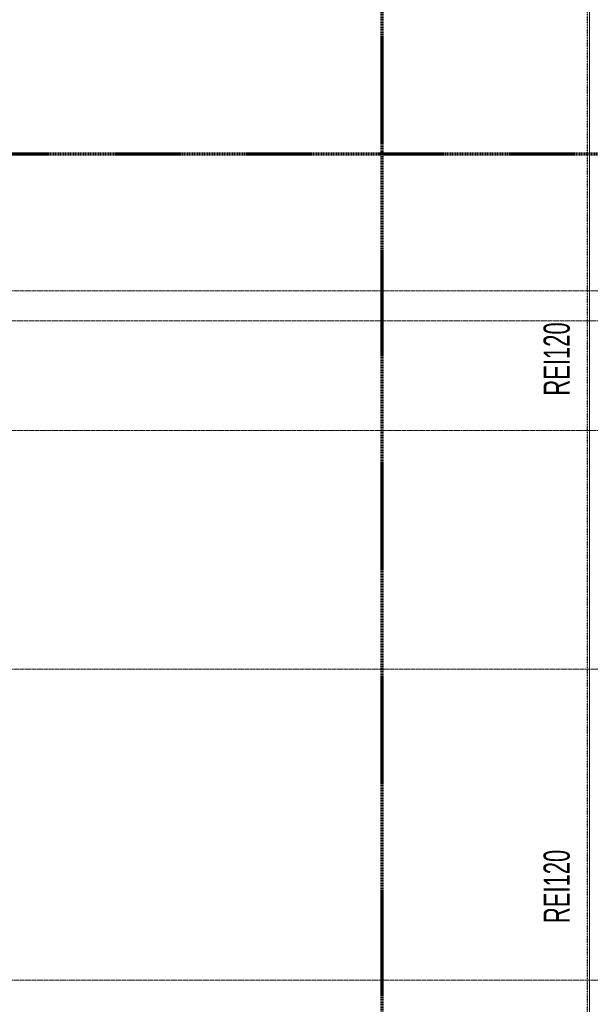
# Model space of a CAD drawing. Header units: millimetres. Extents: x -56965 to 15328, y -25411 to 16900.
# Tile 14 of 69: x -40712 to -36358, y -13749 to -6241. Entities that reach past the tile are written whole.
import ezdxf

# ---------------------------------------------------------------- set-up
doc = ezdxf.new("R2010")
doc.units = ezdxf.units.MM
for name, pattern in [('__FK_przerywana', [3.2004, 1.6002, -1.6002]), ('Kreska', [6.35, 3.175, -3.175]), ('Linia siatki', [22.225, 12.7, -3.175, 3.175, -3.175])]:
    doc.linetypes.add(name, pattern=pattern)
for name, color, linetype, lineweight in [('A-DETL-THIN', 7, 'Continuous', 5), ('A-FLOR', 7, 'Continuous', 5), ('A-WALL-IDEN', 7, 'Continuous', 5), ('G-ANNO-SYMB', 7, 'Continuous', 5), ('S-GRID', 7, 'Continuous', 5)]:
    doc.layers.add(name, color=color, linetype=linetype, lineweight=lineweight)
doc.styles.add('Arial_4', font='arial.ttf', dxfattribs={"width": 0.6, "height": 200})

msp = doc.modelspace()

# ---------------------------------------------------------------- linework, layer by layer
at = {"layer": 'A-DETL-THIN', "linetype": '__FK_przerywana', "lineweight": 25}
msp.add_line((-36383.41602, 9745.59255), (-36383.41602, -20694.40745), dxfattribs=at)
at = {"layer": 'A-FLOR'}
msp.add_line((-36363.41602, -14164.40745), (-36363.41602, -3569.40745), dxfattribs=at)
at = {"layer": 'G-ANNO-SYMB', "linetype": 'Kreska', "lineweight": 70}
for p, q in [((-37949.42839, 16899.9889), (-37949.42839, -23051.36354)), ((-55297.31464, -7263.09522), (555.43524, -7263.09522))]:
    msp.add_line(p, q, dxfattribs=at)
at = {"layer": 'S-GRID', "linetype": 'Linia siatki'}
for p, q in [((-55866.74056, -8309.40745), (1287.74041, -8309.40745)), ((-54596.74056, -8536.40745), (17.74041, -8536.40745)), ((-54596.74056, -9374.40745), (17.74041, -9374.40745)), ((-55866.74056, -11194.40745), (1287.74041, -11194.40745)), ((-55866.74056, -13564.40745), (1287.74041, -13564.40745))]:
    msp.add_line(p, q, dxfattribs=at)

# ---------------------------------------------------------------- texts
at = {"layer": 'A-WALL-IDEN', "color": 1, "true_color": 0xff0000, "char_height": 200, "width": 692.658, "attachment_point": 1, "rotation": 90, "style": 'Arial_4'}
for insert in [(-36715.27507, -9107.78868), (-36715.27507, -13130.15677)]:
    msp.add_mtext('REI120', dxfattribs=dict(at, insert=insert))

doc.saveas('drawing.dxf')
